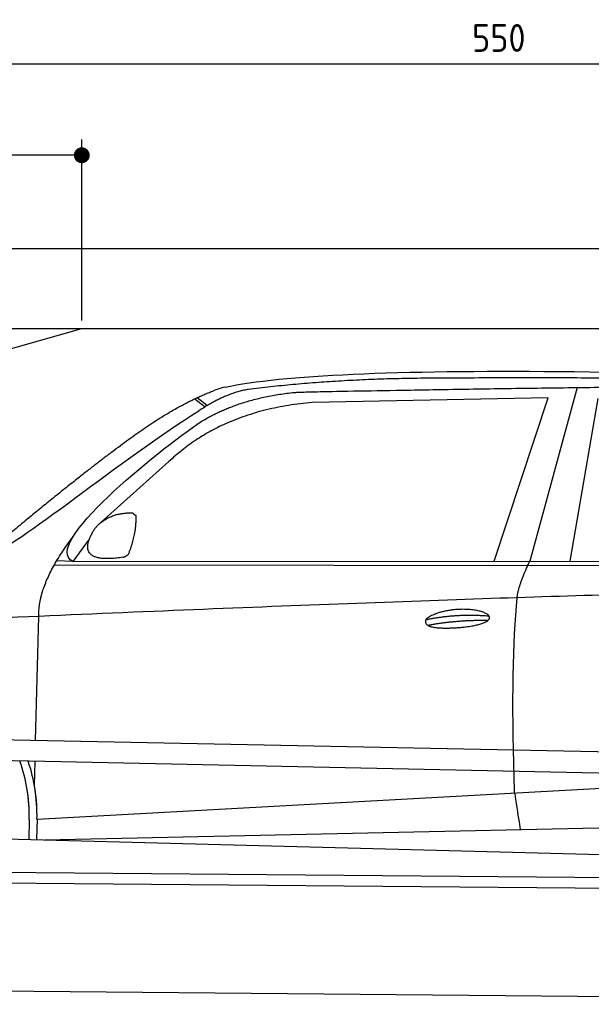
# Model space of a CAD drawing. Header units: millimetres. Extents: x -411 to 6777, y 0 to 7027.
# Tile 4 of 6: x 1744 to 3183, y 4550 to 7027. Entities that reach past the tile are written whole.
import ezdxf

# ---------------------------------------------------------------- set-up
doc = ezdxf.new("R2010")
doc.units = ezdxf.units.MM
doc.layers.add('4', color=3, linetype='Continuous')
for name, color, linetype, lineweight in [('car', 10, 'Continuous', 25), ('Gebäude', 7, 'Continuous', 25), ('Plattform', 7, 'Continuous', 25)]:
    doc.layers.add(name, color=color, linetype=linetype, lineweight=lineweight)
doc.styles.get("Standard").update_dxf_attribs({"font": 'ISOCP.SHX'})
doc.dimstyles.new('GEN-ISO', dxfattribs={"dimscale": 20, "dimtxt": 3.5, "dimasz": 2, "dimexe": 2, "dimexo": 1, "dimgap": 1.5, "dimtad": 1, "dimdec": 1, "dimlfac": 0.1, "dimdsep": 46, "dimtxsty": 'STANDARD', "dimblk": 'PUNKT', "dimcen": 2, "dimclrd": 256, "dimclre": 256, "dimclrt": 2, "dimadec": 0, "dimazin": 0, "dimtp": 0.1, "dimtm": 0.1, "dimtfac": 0.71, "dimtdec": 1, "dimtmove": 2, "dimatfit": 3, "dimldrblk": 'PUNKT', "dimfxl": 2, "dimtolj": 1, "dimarcsym": 0})

# ---------------------------------------------------------------- blocks, each defined once
blk = doc.blocks.new('PUNKT')
at = {"layer": '4', "color": 0, "linetype": 'ByBlock'}
blk.add_line((-0.5, 0), (-1, 0), dxfattribs=at)
at = {"layer": '4', "color": 0, "linetype": 'ByBlock', "const_width": 0.5}
blk.add_lwpolyline([(-0.25, 0, 1), (0.25, 0, 1)], format="xyb", close=True, dxfattribs=at)
blk = doc.blocks.new('*D71')
at = {"layer": '4', "lineweight": -2, "transparency": 16777216}
for p, q in [((200, 6270.9), (200, 6955.8)), ((5700, 6420.9), (5700, 6955.8)), ((240, 6915.8), (5660, 6915.8))]:
    blk.add_line(p, q, dxfattribs=at)
at = {"layer": 'Defpoints', "color": 0, "transparency": 16777216}
for p in [(5700, 6915.8), (5700, 6400.9), (200, 6250.9)]:
    blk.add_point(p, dxfattribs=at)
at = {"layer": '4', "lineweight": -2, "transparency": 16777216, "xscale": 40, "yscale": 40, "zscale": 40, "rotation": 180}
blk.add_blockref('PUNKT', (200, 6915.8), dxfattribs=at)
at = {"layer": '4', "lineweight": -2, "transparency": 16777216, "xscale": 40, "yscale": 40, "zscale": 40}
blk.add_blockref('PUNKT', (5700, 6915.8), dxfattribs=at)
at = {"layer": '4', "color": 2, "transparency": 16777216, "insert": (2950, 6980.8), "char_height": 70, "attachment_point": 5}
blk.add_mtext('550', dxfattribs=at)
blk = doc.blocks.new('Car')
at = {"layer": 'car'}
for p, q in [((3091.3, 6130.1), (2976, 5692.1)), ((2129.2, 6093.1), (2155.3, 6072.8)), ((2135, 6095.8), (2160.6, 6076)), ((3018.2, 6103.7), (2424.5, 6086.3)), ((2886, 5691.2), (3018.2, 6103.7)), ((3077.7, 5693.1), (3144.7, 6102.9)), ((2065, 5934.4), (1895.7, 5780.5)), ((1866.4, 5737), (1825.8, 5681)), ((1825.8, 5681), (4477.6, 5706.7)), ((1778.9, 5671.6), (4422.1, 5692.7)), ((1825.8, 5681), (1784.6, 5681.7)), ((1735.8, 5229.5), (1741.1, 5542)), ((1733.9, 5116.5), (1734.9, 5177.1)), ((1741.2, 5031.9), (3610.1, 5151.1)), ((1741.2, 5031.9), (2764.7, 5097.2)), ((1721.5, 5031.1), (1720.7, 4980.7)), ((1741.2, 5031.9), (1740.4, 4980.3)), ((1761, 4980), (3646.4, 5038.6)), ((1662.5, 4981.6), (3711.5, 4947))]:
    blk.add_line(p, q, dxfattribs=at)
for centre, radius, start, end in [((2243.5, 5952.7), 174.5, 102.8736, 113.54), ((1317, 5037.9), 404.6, 359.0314, 20.1942), ((1317, 5037.9), 424.2, 359.1908, 19.1882), ((1317, 5037.9), 404.6, 359.0315, 10.2025), ((1317, 5037.9), 424.2, 359.1908, 9.6942)]:
    blk.add_arc(centre, radius, start, end, dxfattribs=at)
for points, degree in [([(2204.6, 6122.9), (2491.7, 6187.1), (3376.8, 6181.9), (4549.3, 6129.4)], 3), ([(2735.1, 6150.1), (2492.3, 6147.8), (2263.2, 6117.8)], 2), ([(3699.4, 6144.3), (3351, 6160.5), (2735.1, 6150.1)], 2), ([(2263.2, 6117.8), (2207, 6108.3), (2139, 6062.4)], 2), ([(1921.9, 5957.4), (2062, 6068.9), (2173.8, 6112.7)], 2), ([(2145.6, 6035.7), (2238.9, 6094.3), (2374.3, 6110.7)], 2), ([(2424.5, 6086.3), (2200.6, 6065), (2065, 5934.4)], 2), ([(1625.9, 5703.6), (1661.6, 5700.2), (1961.6, 5951.8), (2139, 6062.4)], 3), ([(1825.8, 5681), (1742.4, 5720.3), (2034.2, 5959.3), (2145.6, 6035.7)], 3), ([(1921.9, 5957.4), (1841.3, 5896.2), (1739.7, 5811.8), (1611.4, 5705.4), (1617.3, 5703.5)], 4), ([(1874.5, 5754.7), (1890.7, 5785.2), (1933.3, 5799.6)], 2), ([(1933.3, 5799.6), (1962, 5805.7), (1974.9, 5804.5)], 2), ([(1965.5, 5700.4), (1986.4, 5753.6), (1983.4, 5798.4)], 2), ([(1974.9, 5804.5), (1981, 5798.5), (1983.4, 5798.4)], 2), ([(1952.1, 5692.6), (1830, 5672.7), (1874.5, 5754.7)], 2), ([(1741.1, 5542), (1737.9, 5625.5), (1825.8, 5743.7)], 2), ([(1952.1, 5692.6), (1958.1, 5694.4), (1965.5, 5700.4)], 2), ([(2944.9, 5599.9), (2947.7, 5630.9), (2976, 5692.1)], 2), ([(4696.9, 5637), (3820.2, 5657.3), (1388.2, 5522.9)], 2), ([(2715.3, 5542.5), (2790.7, 5559.4), (2874.2, 5553.6)], 2), ([(2720.4, 5528.7), (2794.4, 5543.3), (2872.3, 5542.5)], 2)]:
    blk.add_open_spline(points, degree=degree, dxfattribs=at)
for points, degree, knots in [([(2374.3, 6110.7), (2400.9, 6113), (2540.3, 6116.1), (3561.5, 6145.6), (4181.8, 6144.8), (4638.8, 5976.4), (4616.6, 5802.6)], 4, [0.0821318, 0.0821318, 0.0821318, 0.0821318, 0.0821318, 0.258851, 0.508851, 1, 1, 1, 1, 1]), ([(2943.2, 5108.6), (2942.6, 5122.2), (2942, 5135.5), (2941.5, 5148.7), (2934.2, 5338.5), (2935.3, 5488.9), (2944.9, 5599.9)], 3, [0, 0, 0, 0, 0.064923, 0.064923, 0.064923, 1, 1, 1, 1]), ([(2715.3, 5542.5), (2719.5, 5547.6), (2740.5, 5564), (2823.2, 5584.1), (2938.5, 5548), (2829.9, 5519.4), (2745.1, 5520), (2710.7, 5523.5), (2715.3, 5542.5)], 5, [0, 0, 0, 0, 0, 0, 0.300106, 0.500106, 0.700106, 1, 1, 1, 1, 1, 1]), ([(2943.2, 5108.6), (2943.9, 5103.9), (2944.6, 5099.4), (2945.3, 5095.1), (2945.9, 5091.1), (2946.5, 5087.2), (2947.1, 5083.4), (2951.9, 5053.3), (2955.7, 5031.2), (2958.3, 5017.2)], 3, [-0.000011, -0.000011, -0.000011, -0.000011, 0.107576, 0.107576, 0.107576, 0.206414, 0.206414, 0.206414, 1, 1, 1, 1])]:
    blk.add_open_spline(points, degree=degree, knots=knots, dxfattribs=at)
blk = doc.blocks.new('_Dot')
at = {"color": 0, "linetype": 'ByBlock', "lineweight": -2}
blk.add_line((-0.5, 0), (-1, 0), dxfattribs=at)
at = {"color": 0, "linetype": 'ByBlock', "const_width": 0.5}
blk.add_lwpolyline([(-0.25, 0, 1), (0.25, 0, 1)], format="xyb", close=True, dxfattribs=at)
blk = doc.blocks.new('*D77')
at = {"layer": '4', "lineweight": -2, "transparency": 16777216}
for p, q in [((200, 6220.9), (200, 6725.7)), ((1900, 6270), (1900, 6725.7)), ((1860, 6685.7), (240, 6685.7))]:
    blk.add_line(p, q, dxfattribs=at)
at = {"layer": 'Defpoints', "color": 0, "transparency": 16777216}
for p in [(200, 6685.7), (1900, 6250), (200, 6200.9)]:
    blk.add_point(p, dxfattribs=at)
at = {"layer": '4', "lineweight": -2, "transparency": 16777216, "xscale": 40, "yscale": 40, "zscale": 40, "rotation": 180}
blk.add_blockref('_Dot', (200, 6685.7), dxfattribs=at)
at = {"layer": '4', "lineweight": -2, "transparency": 16777216, "xscale": 40, "yscale": 40, "zscale": 40}
blk.add_blockref('_Dot', (1900, 6685.7), dxfattribs=at)
at = {"layer": '4', "color": 2, "transparency": 16777216, "insert": (1050, 6750.7), "char_height": 70, "attachment_point": 5}
blk.add_mtext('170', dxfattribs=at)
blk = doc.blocks.new('Plattform OG 6200 550')
at = {"layer": 'Plattform'}
for p, q in [((5482.3, 5139.6), (348.5, 5242)), ((5481.2, 5083.6), (347.5, 5191)), ((440.2, 4893.6), (5395, 4850.4)), ((446, 4866.5), (5394.8, 4823.4)), ((5437.5, 4550), (372.6, 4594.2))]:
    blk.add_line(p, q, dxfattribs=at)
blk = doc.blocks.new('Gebäude_385_GT220')
for p, q in [((14072.9, 6621.7), (8172.9, 6621.7)), ((8372.9, 6421.1), (13872.9, 6421.1)), ((8672.9, 6021.1), (10072.9, 6421.1))]:
    blk.add_line(p, q)

msp = doc.modelspace()

# ---------------------------------------------------------------- block references
at = {"layer": 'car', "rotation": 359.4752422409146}
msp.add_blockref('Car', (0, 0), dxfattribs=at)
at = {"layer": 'Gebäude'}
msp.add_blockref('Gebäude_385_GT220', (-8172.95, -171.1), dxfattribs=at)
at = {"layer": 'Plattform'}
msp.add_blockref('Plattform OG 6200 550', (0, 0), dxfattribs=at)

# ---------------------------------------------------------------- dimensions: what is measured, and where the dimension line sits
at = {"layer": '4'}
for base, p1, p2, override, picture, middle in [((5700, 6915.8), (200, 6250.88), (5700, 6400.88), {"dimtdec": 3, "dimtolj": 0}, '*D71', (2950, 6980.8)), ((200, 6685.7), (1900, 6250), (200, 6200.88), {"dimblk1": 'Dot', "dimblk2": 'Dot', "dimsah": 1, "dimtdec": 3, "dimtolj": 0}, '*D77', (1050, 6750.7))]:
    dim = msp.add_linear_dim(base=base, p1=p1, p2=p2, dimstyle='GEN-ISO', override=override, dxfattribs=at)
    dim.commit()
    dim.dimension.update_dxf_attribs({"geometry": picture, "text_midpoint": middle})

doc.saveas('drawing.dxf')
